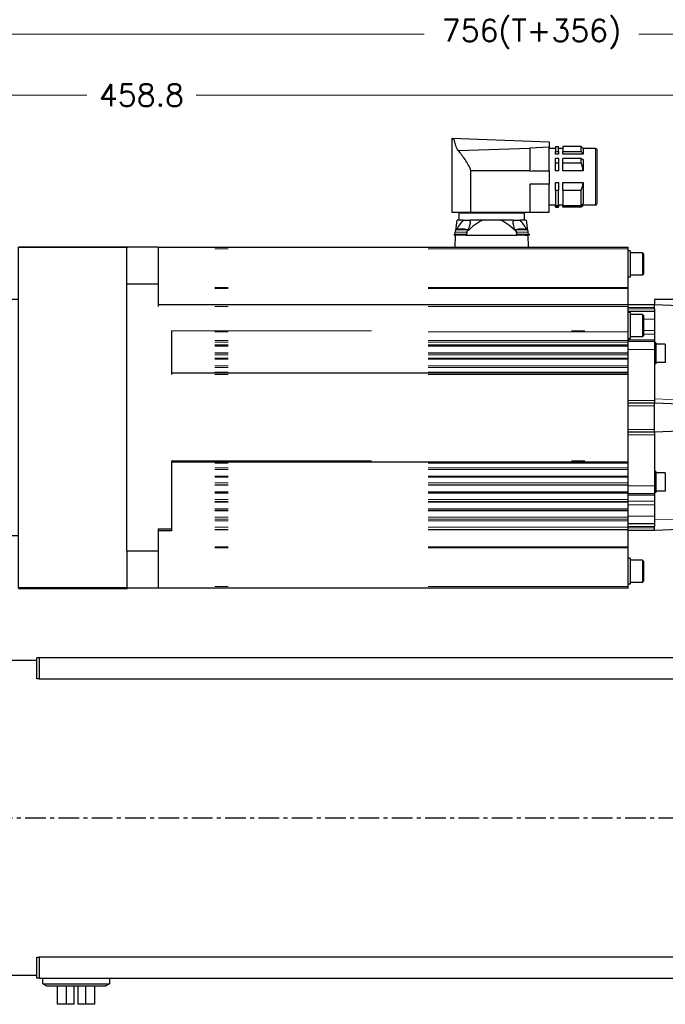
# Model space of a CAD drawing. Extents: x 12273 to 13958, y 12656 to 13854.
# Tile 3 of 21: x 12510 to 12756, y 13094 to 13469. Entities that reach past the tile are written whole.
import ezdxf

# ---------------------------------------------------------------- set-up
doc = ezdxf.new("R2010")
doc.units = 0
doc.header["$LTSCALE"] = 25.4
doc.linetypes.add('CENTER', pattern=[2, 1.25, -0.25, 0.25, -0.25])
doc.linetypes.add('DASHEDBIDOT', pattern=[12.4, 3, -3, 0.2, -3, 0.2, -3])
doc.layers.get('0').update_dxf_attribs({"linetype": 'CONTINUOUS'})
doc.layers.get('Defpoints').update_dxf_attribs({"linetype": 'CONTINUOUS'})
for name, color, linetype, lineweight in [('AM_0', 7, 'CONTINUOUS', 50), ('AM_5_Dimension', 6, 'CONTINUOUS', 13), ('ATA-DIM', 252, 'CONTINUOUS', 25), ('Layer0000', 7, 'CONTINUOUS', 25), ('외형선(ISO)', 7, 'CONTINUOUS', 35)]:
    doc.layers.add(name, color=color, linetype=linetype, lineweight=lineweight)
doc.layers.add('ATA-CENTER', color=133, linetype='CENTER')
doc.styles.get("Standard").update_dxf_attribs({"font": 'simplex.shx'})
doc.dimstyles.new('ata_A1', dxfattribs={"dimtxt": 4.2, "dimasz": 4.2, "dimexe": 2, "dimexo": 2, "dimgap": 2, "dimtad": 0, "dimtih": 1, "dimtoh": 1, "dimdec": 6, "dimdsep": 46, "dimtxsty": 'Standard', "dimcen": 0, "dimclrd": 252, "dimclre": 252, "dimclrt": 4, "dimadec": 6, "dimazin": 2, "dimtfac": 1, "dimtdec": 6, "dimtofl": 0, "dimtmove": 0, "dimatfit": 3, "dimfxl": 0, "dimtolj": 1, "dimtzin": 0, "dimlwd": 0, "dimlwe": 0, "dimarcsym": 0})

# ---------------------------------------------------------------- blocks, each defined once
blk = doc.blocks.new('*D15448')
at = {"layer": 'ATA-DIM', "color": 252, "lineweight": 0}
for p, q in [((12326.58, 13391.84), (12326.58, 13444.25)), ((12785.38, 13358.05), (12785.38, 13444.25)), ((12334.98, 13440.25), (12535.18, 13440.25)), ((12776.98, 13440.25), (12576.78, 13440.25))]:
    blk.add_line(p, q, dxfattribs=at)
at = {"layer": 'ATA-DIM', "color": 252}
for points in [[(12334.98, 13441.65), (12334.98, 13438.85), (12326.58, 13440.25)], [(12776.98, 13438.85), (12776.98, 13441.65), (12785.38, 13440.25)]]:
    blk.add_solid(points, dxfattribs=at)
at = {"layer": 'Defpoints', "color": 0}
for p in [(12785.38, 13440.25), (12326.58, 13387.84), (12785.38, 13354.05)]:
    blk.add_point(p, dxfattribs=at)
at = {"layer": 'ATA-DIM', "color": 4, "insert": (12555.98, 13440.25), "char_height": 8.4, "attachment_point": 5}
blk.add_mtext('\\A1;458.8', dxfattribs=at)
blk = doc.blocks.new('DEH')
at = {"color": 0, "ltscale": 5}
blk.add_line((12758.38, -3927.55), (12758.38, -3797.55), dxfattribs=at)
for p, q in [((12667.78, -3920.05), (12667.78, -3805.05)), ((12728.58, -3805.05), (12744.88, -3805.05)), ((12744.88, -3817.55), (12744.88, -3805.05)), ((12744.88, -3907.55), (12744.88, -3920.05)), ((12728.58, -3920.05), (12744.88, -3920.05))]:
    blk.add_line(p, q)
at = {"color": 7}
for p, q in [((12728.58, -3920.05), (12728.58, -3805.05)), ((12728.58, -3919.55), (12728.58, -3805.55))]:
    blk.add_line(p, q, dxfattribs=at)
at = {"ltscale": 5}
for p, q in [((12758.38, -3817.55), (12744.88, -3817.55)), ((12758.38, -3907.55), (12744.88, -3907.55))]:
    blk.add_line(p, q, dxfattribs=at)
at = {"layer": 'AM_0'}
blk.add_line((12758.38, -3927.55), (12799.88, -3927.55), dxfattribs=at)
at = {"layer": 'AM_5_Dimension', "color": 0}
for p, q in [((12672.58, -3919.55), (12672.58, -3805.55)), ((12728.58, -3805.05), (12728.58, -3920.05))]:
    blk.add_line(p, q, dxfattribs=at)
at = {"layer": 'Layer0000', "color": 7, "linetype": 'Continuous', "lineweight": 25}
for p, q in [((12799.58, -3811.74), (12799.58, -3797.55)), ((12799.58, -3913.35), (12799.58, -3811.74)), ((12799.58, -3913.35), (12799.58, -3927.55))]:
    blk.add_line(p, q, dxfattribs=at)
at = {"layer": '외형선(ISO)'}
for p, q in [((12799.88, -3797.55), (12758.38, -3797.55)), ((12672.08, -3805.05), (12667.78, -3805.05)), ((12672.58, -3805.55), (12672.08, -3805.05)), ((12673.08, -3805.05), (12672.58, -3805.55)), ((12673.08, -3805.05), (12728.08, -3805.05)), ((12728.58, -3805.55), (12728.08, -3805.05)), ((12728.58, -3805.55), (12729.08, -3805.05)), ((12672.58, -3919.55), (12672.08, -3920.05)), ((12672.58, -3919.55), (12673.08, -3920.05)), ((12728.58, -3919.55), (12728.08, -3920.05)), ((12667.78, -3920.05), (12672.08, -3920.05)), ((12673.08, -3920.05), (12728.08, -3920.05))]:
    blk.add_line(p, q, dxfattribs=at)
blk = doc.blocks.new('*D15447')
at = {"layer": 'ATA-DIM', "color": 252, "lineweight": 0}
for p, q in [((12326.58, 13391.84), (12326.58, 13467.45)), ((13082.58, 13240.35), (13082.58, 13467.45)), ((12334.98, 13463.45), (12663.66, 13463.45)), ((13074.18, 13463.45), (12745.49, 13463.45))]:
    blk.add_line(p, q, dxfattribs=at)
at = {"layer": 'ATA-DIM', "color": 252}
for points in [[(12334.98, 13464.85), (12334.98, 13462.05), (12326.58, 13463.45)], [(13074.18, 13462.05), (13074.18, 13464.85), (13082.58, 13463.45)]]:
    blk.add_solid(points, dxfattribs=at)
at = {"layer": 'Defpoints', "color": 0}
for p in [(13082.58, 13463.45), (12326.58, 13387.84), (13082.58, 13236.35)]:
    blk.add_point(p, dxfattribs=at)
at = {"layer": 'ATA-DIM', "color": 4, "insert": (12704.58, 13463.45), "char_height": 8.4, "attachment_point": 5}
blk.add_mtext('\\A1;756(T+356)', dxfattribs=at)

msp = doc.modelspace()

# ---------------------------------------------------------------- linework, layer by layer
at = {"layer": 'ATA-CENTER', "ltscale": 0.25}
msp.add_line((12321.1265527, 13164.9278066), (13529.1119537, 13164.9278066), dxfattribs=at)
at = {"layer": 'Layer0000', "color": 7, "linetype": 'Continuous', "lineweight": 25}
for p, q in [((12674.1748599, 13423.844455), (12674.1748599, 13395.594455)), ((12674.1751099, 13423.844455), (12711.2448599, 13422.426088)), ((12711.2448599, 13422.426088), (12711.2448599, 13422.0350237)), ((12711.2448599, 13422.0334175), (12711.2448599, 13421.7586591)), ((12711.2448599, 13421.7586591), (12711.2448599, 13420.332548)), ((12676.6828083, 13419.1047469), (12703.8753599, 13420.0707499)), ((12711.2448599, 13420.332548), (12703.8753599, 13420.0707499)), ((12703.8753599, 13420.0707499), (12703.8753599, 13411.4061927)), ((12711.2448599, 13411.3971502), (12711.2448599, 13420.331051)), ((12713.6448599, 13419.944455), (12711.2448599, 13419.944455)), ((12713.6448599, 13420.694455), (12714.8948599, 13420.694455)), ((12713.6448599, 13420.694455), (12713.6448599, 13418.7496634)), ((12713.6448599, 13417.7694188), (12713.6448599, 13418.7496634)), ((12713.6448599, 13418.7496634), (12714.8948599, 13418.7496634)), ((12714.8948599, 13418.7496634), (12714.8948599, 13420.694455)), ((12716.4948599, 13419.944455), (12714.8948599, 13419.944455)), ((12714.8948599, 13418.7496634), (12714.8948599, 13417.7694188)), ((12723.4948599, 13420.694455), (12716.4948599, 13420.694455)), ((12716.4948599, 13420.694455), (12716.4948599, 13418.7496634)), ((12716.4948599, 13417.7694188), (12716.4948599, 13418.7496634)), ((12716.4948599, 13418.7496634), (12723.4948599, 13418.7496634)), ((12723.4948599, 13418.7496634), (12723.4948599, 13420.694455)), ((12723.4948617, 13420.6944532), (12724.2448599, 13419.944455)), ((12728.9448599, 13419.944455), (12724.2448599, 13419.944455)), ((12724.2448599, 13419.944455), (12724.2448599, 13417.7694188)), ((12729.4448599, 13419.444455), (12729.4448599, 13409.144455)), ((12714.8948599, 13417.7694188), (12713.6448599, 13417.7694188)), ((12714.8948599, 13416.1313476), (12713.6448599, 13416.1313476)), ((12713.6448599, 13414.3575867), (12713.6448599, 13416.1313476)), ((12714.8948599, 13414.3575867), (12713.6448599, 13414.3575867)), ((12713.6448599, 13411.3719206), (12713.6448599, 13414.3575867)), ((12714.8948599, 13416.1313476), (12714.8948599, 13414.3575867)), ((12714.8948599, 13414.3575867), (12714.8948599, 13411.3719206)), ((12724.2448599, 13417.7694188), (12716.4948599, 13417.7694188)), ((12723.4948599, 13416.1313476), (12716.4948599, 13416.1313476)), ((12716.4948599, 13414.3575867), (12716.4948599, 13416.1313476)), ((12723.4948599, 13414.3575867), (12716.4948599, 13414.3575867)), ((12716.4948599, 13411.3719206), (12716.4948599, 13414.3575867)), ((12723.4948599, 13416.1313476), (12724.2448599, 13415.6486509)), ((12723.4948599, 13414.3575867), (12723.4948599, 13416.1313476)), ((12724.2448599, 13415.6486509), (12724.2448599, 13411.3719206)), ((12703.8753599, 13411.4061927), (12681.4978476, 13411.4061927)), ((12681.4978476, 13395.594455), (12681.4978476, 13411.4061927)), ((12703.8753599, 13411.4061927), (12703.8753599, 13411.3079072)), ((12711.2448599, 13411.3971502), (12711.2448599, 13406.2836262)), ((12714.8948599, 13411.3719206), (12713.6448599, 13411.3719206)), ((12724.2448599, 13411.3719206), (12716.4948599, 13411.3719206)), ((12713.6448599, 13403.9313232), (12713.6448599, 13406.9169893)), ((12713.6448599, 13406.9169893), (12714.8948599, 13406.9169893)), ((12714.8948599, 13406.9169893), (12714.8948599, 13403.9313232)), ((12716.4948599, 13403.9313232), (12716.4948599, 13406.9169893)), ((12716.4948599, 13406.9169893), (12724.2448599, 13406.9169893)), ((12724.2448599, 13406.9169893), (12724.2448599, 13398.8785892)), ((12729.4448599, 13409.144455), (12729.4448599, 13398.844455)), ((12703.8753599, 13406.3370629), (12703.8753599, 13395.594455)), ((12711.2448599, 13395.5946022), (12711.2448599, 13406.2836215)), ((12713.6448599, 13403.9313232), (12713.6448599, 13398.1128386)), ((12714.8948599, 13403.9313232), (12713.6448599, 13403.9313232)), ((12714.8948599, 13398.1128386), (12714.8948599, 13403.9313232)), ((12716.4948599, 13403.9313232), (12716.4948599, 13398.1128386)), ((12723.4948599, 13403.9313232), (12716.4948599, 13403.9313232)), ((12723.4948599, 13398.1128386), (12723.4948599, 13403.9313232)), ((12674.1748599, 13395.594455), (12681.4978476, 13395.594455)), ((12677.3253599, 13395.594455), (12677.3253599, 13395.244455)), ((12681.4978476, 13395.594455), (12703.8753599, 13395.594455)), ((12701.4253599, 13395.594455), (12701.4253599, 13395.244455)), ((12703.8753599, 13395.594455), (12711.2448599, 13395.594455)), ((12713.6448599, 13398.344455), (12711.2448599, 13398.344455)), ((12713.6448599, 13397.5992898), (12713.6448599, 13398.1128386)), ((12713.6448599, 13398.1128386), (12714.8948599, 13398.1128386)), ((12713.6448599, 13397.5992898), (12713.6448599, 13397.594455)), ((12714.8948599, 13397.5992898), (12713.6448599, 13397.5992898)), ((12713.6448599, 13397.594455), (12714.8948599, 13397.594455)), ((12716.4948599, 13398.344455), (12714.8948599, 13398.344455)), ((12714.8948599, 13398.1128386), (12714.8948599, 13397.5992898)), ((12714.8948599, 13397.594455), (12714.8948599, 13397.5992898)), ((12716.4948599, 13397.5992898), (12716.4948599, 13398.1128386)), ((12716.4948599, 13398.1128386), (12723.4948599, 13398.1128386)), ((12716.4948599, 13397.5992898), (12716.4948599, 13397.594455)), ((12723.4948599, 13397.5992898), (12716.4948599, 13397.5992898)), ((12723.4948599, 13397.594455), (12716.4948599, 13397.594455)), ((12723.4948599, 13397.5992898), (12724.2448599, 13398.3518649)), ((12723.4948599, 13397.594455), (12723.4948599, 13397.5992898)), ((12723.49486, 13397.594455), (12724.2448599, 13398.344455)), ((12723.7292391, 13398.3518649), (12724.2448599, 13398.3518649)), ((12724.2448599, 13398.3518649), (12724.2448599, 13398.344455)), ((12728.9448599, 13398.344455), (12724.2448599, 13398.344455)), ((12675.7045994, 13388.6825665), (12676.1787797, 13392.544455)), ((12678.4966871, 13392.544455), (12676.1787797, 13392.544455)), ((12676.9224886, 13395.244455), (12676.8753599, 13392.544455)), ((12701.8282312, 13395.244455), (12676.9224886, 13395.244455)), ((12678.4966871, 13392.544455), (12681.1961153, 13392.544455)), ((12685.9855375, 13392.544455), (12681.1961153, 13392.544455)), ((12692.7651823, 13392.544455), (12685.9855375, 13392.544455)), ((12697.5546045, 13392.544455), (12692.7651823, 13392.544455)), ((12697.5546045, 13392.544455), (12700.2540328, 13392.544455)), ((12702.5719401, 13392.544455), (12700.2540328, 13392.544455)), ((12701.8753599, 13392.544455), (12701.8282312, 13395.2444551)), ((12702.5719401, 13392.544455), (12703.0461204, 13388.6825665)), ((12675.35036, 13387.2244554), (12675.4244846, 13388.0717043)), ((12703.4003599, 13387.2244554), (12703.3262352, 13388.0717043)), ((12675.1003599, 13387.224455), (12675.1003599, 13386.844455)), ((12675.1003599, 13387.224455), (12678.1003599, 13387.224455)), ((12675.4789077, 13386.844455), (12675.1003599, 13386.844455)), ((12675.4789077, 13386.844455), (12675.4003599, 13382.344455)), ((12676.5975506, 13386.844455), (12675.4789077, 13386.844455)), ((12678.1003599, 13386.844455), (12676.5975506, 13386.844455)), ((12678.1003599, 13387.224455), (12679.9016955, 13387.224455)), ((12679.6031693, 13386.844455), (12678.1003599, 13386.844455)), ((12679.6031693, 13386.844455), (12679.8337657, 13386.844455)), ((12679.8337657, 13386.844455), (12698.9169542, 13386.844455)), ((12698.8490244, 13387.224455), (12700.6503599, 13387.224455)), ((12699.1475506, 13386.844455), (12698.9169542, 13386.844455)), ((12700.6503599, 13386.844455), (12699.1475506, 13386.844455)), ((12700.6503599, 13387.224455), (12703.6503599, 13387.224455)), ((12702.1531693, 13386.844455), (12700.6503599, 13386.844455)), ((12702.1531693, 13386.844455), (12703.2718121, 13386.844455)), ((12703.6503599, 13386.844455), (12703.2718121, 13386.844455)), ((12703.3503599, 13382.344455), (12703.2718121, 13386.844455)), ((12703.6503599, 13387.224455), (12703.6503599, 13386.844455)), ((12562.3753599, 13382.344455), (12550.3753599, 13382.344455)), ((12562.3753599, 13382.344455), (12562.3753599, 13368.1504586)), ((12562.3753599, 13382.344455), (12741.3753599, 13382.344455)), ((12741.3753599, 13381.644455), (12741.3753599, 13382.344455)), ((12741.3753599, 13366.9806313), (12741.3753599, 13381.644455)), ((12742.1753599, 13380.844455), (12741.3753599, 13380.844455)), ((12742.1753599, 13380.844455), (12742.1753599, 13375.844455)), ((12746.7753599, 13380.094455), (12742.1753599, 13380.094455)), ((12746.7753599, 13380.094455), (12747.1753699, 13379.694445)), ((12746.7753599, 13380.094455), (12746.7753599, 13375.844455)), ((12747.1753599, 13379.694455), (12747.1753599, 13375.844455)), ((12742.1753599, 13375.844455), (12742.1753599, 13370.844455)), ((12746.7753599, 13375.844455), (12746.7753599, 13371.594455)), ((12747.1753599, 13375.844455), (12747.1753599, 13371.994455)), ((12742.1753599, 13370.844455), (12741.3753599, 13370.844455)), ((12746.7753599, 13371.594455), (12742.1753599, 13371.594455)), ((12746.7753599, 13371.594455), (12747.1753699, 13371.994465)), ((12562.3753599, 13368.1504586), (12550.3753599, 13368.1504586)), ((12562.3753599, 13368.1504586), (12562.3753599, 13359.644455)), ((12741.3753599, 13366.6045997), (12741.3753599, 13366.9806313)), ((12741.3753599, 13360.5149095), (12741.3753599, 13366.6045997)), ((12781.8753599, 13362.344455), (12751.3753599, 13362.344455)), ((12751.3753599, 13362.344455), (12751.3753599, 13361.844455)), ((12751.3753599, 13361.844455), (12751.3753599, 13360.344455)), ((12741.3753599, 13360.344455), (12562.3753599, 13360.344455)), ((12741.3753599, 13360.344455), (12741.3753599, 13360.5149095)), ((12751.3753599, 13360.344455), (12741.3753599, 13360.344455)), ((12741.3753599, 13359.644455), (12741.3753599, 13360.344455)), ((12741.3753599, 13350.4331301), (12741.3753599, 13359.644455)), ((12751.3753599, 13357.844455), (12741.3753599, 13357.844455)), ((12777.8753599, 13359.194455), (12751.3753599, 13360.344455)), ((12751.3753599, 13359.3432878), (12751.3753599, 13360.344455)), ((12751.3753599, 13358.844455), (12751.3753599, 13359.3432878)), ((12751.3753599, 13358.844455), (12751.3753599, 13357.844455)), ((12751.3753599, 13357.844455), (12751.3753599, 13354.844455)), ((12742.1753599, 13357.344455), (12741.3753599, 13357.344455)), ((12742.1753599, 13357.344455), (12742.1753599, 13352.344455)), ((12746.7753599, 13356.594455), (12742.1753599, 13356.594455)), ((12746.7753599, 13356.594455), (12747.1753699, 13356.194445)), ((12746.7753599, 13356.594455), (12746.7753599, 13352.344455)), ((12747.1753599, 13356.194455), (12747.1753599, 13352.344455)), ((12751.3753599, 13354.844455), (12751.3753599, 13350.5958821)), ((12567.3753599, 13350.4331301), (12567.3753599, 13343.344455)), ((12741.3753599, 13350.0001174), (12741.3753599, 13350.4331301)), ((12742.1753599, 13352.344455), (12742.1753599, 13347.344455)), ((12746.7753599, 13352.344455), (12746.7753599, 13348.094455)), ((12747.1753599, 13352.344455), (12747.1753599, 13348.494455)), ((12751.3753599, 13350.5958821), (12751.3753599, 13349.1816685)), ((12741.3753599, 13346.7185769), (12741.3753599, 13350.0001174)), ((12742.1753599, 13347.344455), (12741.3753599, 13347.344455)), ((12741.3753599, 13346.0663134), (12741.3753599, 13346.7185769)), ((12746.7753599, 13348.094455), (12742.1753599, 13348.094455)), ((12746.7753599, 13348.094455), (12747.1753699, 13348.494465)), ((12751.3753599, 13349.1816685), (12751.3753599, 13346.9302414)), ((12751.3753599, 13346.9302414), (12751.3753599, 13346.344455)), ((12567.3753599, 13343.344455), (12567.3753599, 13338.344455)), ((12751.3753599, 13346.344455), (12741.3753599, 13346.344455)), ((12741.3753599, 13345.1291963), (12741.3753599, 13346.0663134)), ((12741.3753599, 13344.8422262), (12741.3753599, 13345.1291963)), ((12741.3753599, 13344.5921235), (12741.3753599, 13344.8422262)), ((12741.3753599, 13342.0967865), (12741.3753599, 13344.5921235)), ((12751.3753599, 13346.344455), (12751.3753599, 13343.344455)), ((12751.8753599, 13345.844455), (12751.3753599, 13345.844455)), ((12751.3753599, 13343.344455), (12751.3753599, 13323.844455)), ((12751.8753599, 13345.844455), (12751.8753599, 13341.844455)), ((12755.5253599, 13345.344455), (12751.8753599, 13345.344455)), ((12755.5253599, 13345.3444512), (12755.5253599, 13341.844455)), ((12741.3753599, 13341.9489928), (12741.3753599, 13342.0967865)), ((12741.3753599, 13341.2673082), (12741.3753599, 13341.9489928)), ((12741.3753599, 13340.0368848), (12741.3753599, 13341.2673082)), ((12741.3753599, 13339.711042), (12741.3753599, 13340.0368848)), ((12741.3753599, 13339.5921235), (12741.3753599, 13339.711042)), ((12741.3753599, 13337.0967865), (12741.3753599, 13339.5921235)), ((12751.8753599, 13341.844455), (12751.8753599, 13337.844455)), ((12755.5253599, 13341.844455), (12755.5253599, 13338.3444588)), ((12567.3753599, 13338.344455), (12567.3753599, 13333.844455)), ((12741.3753599, 13337.053104), (12741.3753599, 13337.0967865)), ((12741.3753599, 13336.4085094), (12741.3753599, 13337.053104)), ((12741.3753599, 13334.7118792), (12741.3753599, 13336.4085094)), ((12751.8753599, 13337.844455), (12751.3753599, 13337.844455)), ((12755.5253599, 13338.344455), (12751.8753599, 13338.344455)), ((12741.3753599, 13334.344455), (12567.3753599, 13334.344455)), ((12741.3753599, 13334.344455), (12741.3753599, 13334.7118792)), ((12741.3753599, 13333.844455), (12741.3753599, 13334.344455)), ((12741.3753599, 13300.844455), (12741.3753599, 13333.844455)), ((12751.3753599, 13322.844455), (12741.3753599, 13322.844455)), ((12751.3753599, 13323.844455), (12751.3753599, 13322.844455)), ((12777.8753599, 13321.744455), (12751.3753599, 13322.844455)), ((12751.3753599, 13322.5370044), (12751.3753599, 13322.844455)), ((12751.3753599, 13321.844455), (12751.3753599, 13322.5369931)), ((12751.3753599, 13312.844455), (12751.3753599, 13321.844455)), ((12777.8753599, 13312.944455), (12751.3753599, 13311.844455)), ((12751.3753599, 13311.8444551), (12751.3753599, 13312.844455)), ((12751.3753927, 13311.8444563), (12741.3753599, 13311.844455)), ((12751.3753599, 13311.844455), (12751.3753599, 13310.844455)), ((12751.3753599, 13310.844455), (12751.3753599, 13291.344455)), ((12567.3753599, 13300.844455), (12567.3753599, 13296.344455)), ((12741.3753599, 13300.344455), (12567.3753599, 13300.344455)), ((12741.3753599, 13300.344455), (12741.3753599, 13300.844455)), ((12741.3753599, 13299.9770307), (12741.3753599, 13300.344455)), ((12741.3753599, 13298.2804005), (12741.3753599, 13299.9770307)), ((12741.3753599, 13297.635806), (12741.3753599, 13298.2804005)), ((12567.3753599, 13296.344455), (12567.3753599, 13290.344455)), ((12741.3753599, 13297.5921235), (12741.3753599, 13297.635806)), ((12741.3753599, 13295.0967865), (12741.3753599, 13297.5921235)), ((12741.3753599, 13294.9778679), (12741.3753599, 13295.0967865)), ((12741.3753599, 13294.6520252), (12741.3753599, 13294.9778679)), ((12741.3753599, 13292.4529678), (12741.3753599, 13294.6520252)), ((12751.8753599, 13296.844455), (12751.3753599, 13296.844455)), ((12751.8753599, 13296.844455), (12751.8753599, 13292.844455)), ((12755.5253599, 13296.344455), (12751.8753599, 13296.344455)), ((12755.5253599, 13296.3444512), (12755.5253599, 13292.844455)), ((12567.3753599, 13290.344455), (12567.3753599, 13283.844455)), ((12741.3753599, 13291.7638891), (12741.3753599, 13292.4529678)), ((12741.3753599, 13291.5921235), (12741.3753599, 13291.7638891)), ((12741.3753599, 13289.0967865), (12741.3753599, 13291.5921235)), ((12751.3753599, 13291.344455), (12751.3753599, 13288.344455)), ((12751.8753599, 13292.844455), (12751.8753599, 13288.844455)), ((12755.5253599, 13292.844455), (12755.5253599, 13289.3444588)), ((12741.3753599, 13288.8165012), (12741.3753599, 13289.0967865)), ((12741.3753599, 13288.5373354), (12741.3753599, 13288.8165012)), ((12741.3753599, 13286.1840361), (12741.3753599, 13288.5373354)), ((12751.3753599, 13288.344455), (12741.3753599, 13288.344455)), ((12751.8753599, 13288.844455), (12751.3753599, 13288.844455)), ((12751.3753599, 13288.344455), (12751.3753599, 13287.7586685)), ((12751.3753599, 13287.7586685), (12751.3753599, 13285.5072414)), ((12755.5253599, 13289.344455), (12751.8753599, 13289.344455)), ((12567.3753599, 13283.844455), (12567.3753599, 13276.844455)), ((12741.3753599, 13285.4471029), (12741.3753599, 13286.1840361)), ((12741.3753599, 13285.0921235), (12741.3753599, 13285.4471029)), ((12741.3753599, 13282.5967865), (12741.3753599, 13285.0921235)), ((12751.3753599, 13285.5072414), (12751.3753599, 13284.0930279)), ((12751.3753599, 13284.0930279), (12751.3753599, 13279.844455)), ((12741.3753599, 13282.0840112), (12741.3753599, 13282.5967865)), ((12741.3753599, 13281.8558492), (12741.3753599, 13282.0840112)), ((12741.3753599, 13279.4914142), (12741.3753599, 13281.8558492)), ((12741.3753599, 13278.7033922), (12741.3753599, 13279.4914142)), ((12751.3753599, 13279.844455), (12751.3753599, 13276.844455)), ((12567.3753599, 13276.844455), (12567.3753599, 13275.044455)), ((12741.3753599, 13278.0921235), (12741.3753599, 13278.7033922)), ((12741.3753599, 13275.5967865), (12741.3753599, 13278.0921235)), ((12751.3753599, 13276.844455), (12741.3753599, 13276.844455)), ((12741.3753599, 13274.7485462), (12741.3753599, 13275.5967865)), ((12751.3753599, 13276.844455), (12751.3753599, 13275.844455)), ((12751.3753599, 13275.344455), (12751.3753599, 13275.844455)), ((12777.8753599, 13275.494455), (12751.3753599, 13274.344455)), ((12751.3753599, 13274.6230845), (12751.3753599, 13275.344455)), ((12562.3753599, 13275.044455), (12562.3753599, 13266.5384514)), ((12567.3753599, 13274.344455), (12562.3753599, 13274.344455)), ((12567.3753599, 13275.044455), (12567.3753599, 13274.344455)), ((12567.3753599, 13274.344455), (12567.3753599, 13274.1740004)), ((12741.3753599, 13274.5759559), (12741.3753599, 13274.7485462)), ((12741.3753599, 13268.0843103), (12741.3753599, 13274.5759559)), ((12751.3753599, 13274.344455), (12741.3753599, 13274.344455)), ((12751.3753599, 13274.344455), (12751.3753599, 13274.6230737)), ((12741.3753599, 13267.7082787), (12741.3753599, 13268.0843103)), ((12562.3753599, 13266.5384514), (12550.3753599, 13266.5384514)), ((12562.3753599, 13266.5384514), (12562.3753599, 13252.344455)), ((12741.3753599, 13253.044455), (12741.3753599, 13267.7082787)), ((12742.1753599, 13263.844455), (12741.3753599, 13263.844455)), ((12742.1753599, 13263.844455), (12742.1753599, 13258.844455)), ((12746.7753599, 13263.094455), (12742.1753599, 13263.094455)), ((12746.7753599, 13263.094455), (12747.1753699, 13262.694445)), ((12746.7753599, 13263.094455), (12746.7753599, 13258.844455)), ((12747.1753599, 13262.694455), (12747.1753599, 13258.844455)), ((12742.1753599, 13258.844455), (12742.1753599, 13253.844455)), ((12746.7753599, 13258.844455), (12746.7753599, 13254.594455)), ((12747.1753599, 13258.844455), (12747.1753599, 13254.994455)), ((12742.1753599, 13253.844455), (12741.3753599, 13253.844455)), ((12741.3753599, 13252.344455), (12741.3753599, 13253.044455)), ((12746.7753599, 13254.594455), (12742.1753599, 13254.594455)), ((12746.7753599, 13254.594455), (12747.1753699, 13254.994465)), ((12562.3753599, 13252.344455), (12550.3753599, 13252.344455)), ((12741.3753599, 13252.344455), (12562.3753599, 13252.344455)), ((12516.0753599, 13224.844455), (12497.5753599, 13224.844455)), ((12517.0753599, 13225.844455), (12516.0753599, 13225.844455)), ((12516.0753599, 13217.9104516), (12516.0753599, 13225.844455)), ((12517.0753599, 13225.844455), (12517.0753599, 13217.844455)), ((12985.0753599, 13225.844455), (12517.0753599, 13225.844455)), ((12516.0753599, 13217.844455), (12516.0753599, 13217.9104516)), ((12516.2000821, 13217.844455), (12516.0753599, 13217.844455)), ((12517.0753599, 13217.844455), (12516.2000821, 13217.844455)), ((12517.0753599, 13217.844455), (12985.0753599, 13217.844455)), ((12516.0753599, 13111.844455), (12516.2000821, 13111.844455)), ((12516.0753599, 13111.7784583), (12516.0753599, 13111.844455)), ((12516.0753599, 13103.844455), (12516.0753599, 13111.7784583)), ((12516.2000821, 13111.844455), (12517.0753599, 13111.844455)), ((12517.0753599, 13111.844455), (12517.0753599, 13103.844455)), ((12985.0753599, 13111.844455), (12517.0753599, 13111.844455)), ((12516.0753599, 13104.844455), (12497.5753599, 13104.844455)), ((12517.0753599, 13103.844455), (12516.0753599, 13103.844455)), ((12517.0753599, 13103.844455), (12985.0753599, 13103.844455)), ((12518.3753599, 13101.6382025), (12518.3753599, 13103.844455)), ((12543.7753599, 13103.844455), (12543.7753599, 13101.6382025)), ((12518.3753599, 13101.6382025), (12519.7501709, 13100.844455)), ((12518.3753599, 13101.6382025), (12543.7753599, 13101.6382025)), ((12519.7501709, 13100.844455), (12542.372258, 13100.844455)), ((12524.0316866, 13093.844455), (12524.0316866, 13100.844455)), ((12527.3225832, 13100.844455), (12527.3225832, 13093.844455)), ((12530.2753599, 13100.844455), (12530.2753599, 13093.844455)), ((12531.8753599, 13093.844455), (12531.8753599, 13100.844455)), ((12534.8281367, 13093.844455), (12534.8281367, 13100.844455)), ((12538.1190332, 13100.844455), (12538.1190332, 13093.844455)), ((12542.372258, 13100.844455), (12542.4005489, 13100.844455)), ((12543.775359, 13101.638202), (12542.4005477, 13100.8444543)), ((12527.3225832, 13093.844455), (12524.0316866, 13093.844455)), ((12530.2753599, 13093.844455), (12527.3225832, 13093.844455)), ((12534.8281367, 13093.844455), (12531.8753599, 13093.844455)), ((12538.1190332, 13093.844455), (12534.8281367, 13093.844455))]:
    msp.add_line(p, q, dxfattribs=at)
at = {"layer": 'Layer0000', "color": 251, "linetype": 'DASHEDBIDOT', "lineweight": 18}
for p, q in [((12728.9448599, 13419.944455), (12728.9448599, 13409.144455)), ((12728.9448599, 13409.144455), (12728.9448599, 13398.344455)), ((12675.4244846, 13388.0717039), (12678.1003599, 13388.0717039)), ((12676.1407325, 13388.9445636), (12678.1003599, 13388.9445636)), ((12678.1003599, 13388.9445636), (12680.0599873, 13388.9445636)), ((12678.1003599, 13388.0717039), (12680.0405901, 13388.0717039)), ((12698.6907325, 13388.9445636), (12700.6503599, 13388.9445636)), ((12698.7101297, 13388.0717039), (12700.6503599, 13388.0717039)), ((12700.6503599, 13388.9445636), (12702.6099873, 13388.9445636)), ((12700.6503599, 13388.0717039), (12703.3262352, 13388.0717039)), ((12741.3753599, 13381.644455), (12562.3753599, 13381.644455)), ((12741.3753599, 13366.9806313), (12562.3753599, 13366.9806313)), ((12741.3753599, 13366.6045997), (12562.3753599, 13366.6045997)), ((12741.3753599, 13360.5149095), (12562.3753599, 13360.5149095)), ((12741.3753599, 13359.644455), (12562.3753599, 13359.644455)), ((12751.3753927, 13359.3432878), (12741.3753599, 13359.344455)), ((12751.3753599, 13358.844455), (12741.3753599, 13358.844455)), ((12751.3753599, 13354.844455), (12747.1753599, 13354.844455)), ((12567.3753599, 13350.4331301), (12741.3753599, 13350.4331301)), ((12751.3753599, 13350.5958821), (12747.1753599, 13350.5958821)), ((12741.3753599, 13350.0001174), (12567.3753599, 13350.0001174)), ((12741.3753599, 13346.7185769), (12567.3753599, 13346.7185769)), ((12751.3753599, 13346.9302414), (12741.3753599, 13346.9302414)), ((12751.3753599, 13349.1816685), (12747.1753599, 13349.1816685)), ((12741.3753599, 13346.0663134), (12567.3753599, 13346.0663134)), ((12741.3753599, 13345.1291963), (12567.3753599, 13345.1291963)), ((12741.3753599, 13344.8422262), (12567.3753599, 13344.8422262)), ((12741.3753599, 13344.5921235), (12567.3753599, 13344.5921235)), ((12751.3753599, 13343.344455), (12741.3753599, 13343.344455)), ((12741.3753599, 13342.0967865), (12567.3753599, 13342.0967865)), ((12741.3753599, 13341.9489928), (12567.3753599, 13341.9489928)), ((12741.3753599, 13341.2673082), (12567.3753599, 13341.2673082)), ((12741.3753599, 13340.0368848), (12567.3753599, 13340.0368848)), ((12741.3753599, 13339.711042), (12567.3753599, 13339.711042)), ((12741.3753599, 13339.5921235), (12567.3753599, 13339.5921235)), ((12741.3753599, 13337.0967865), (12567.3753599, 13337.0967865)), ((12741.3753599, 13337.053104), (12567.3753599, 13337.053104)), ((12741.3753599, 13336.4085094), (12567.3753599, 13336.4085094)), ((12741.3753599, 13334.7118792), (12567.3753599, 13334.7118792)), ((12741.3753599, 13333.844455), (12567.3753599, 13333.844455)), ((12751.3753599, 13324.483009), (12777.8753599, 13323.4311134)), ((12751.3753599, 13323.844455), (12741.3753599, 13323.844455)), ((12751.3753599, 13321.844455), (12741.3753599, 13321.844455)), ((12751.3753599, 13312.844455), (12741.3753599, 13312.844455)), ((12751.3753599, 13310.844455), (12741.3753599, 13310.844455)), ((12567.3753599, 13300.844455), (12741.3753599, 13300.844455)), ((12741.3753599, 13299.9770307), (12567.3753599, 13299.9770307)), ((12741.3753599, 13298.2804005), (12567.3753599, 13298.2804005)), ((12741.3753599, 13297.635806), (12567.3753599, 13297.635806)), ((12741.3753599, 13297.5921235), (12567.3753599, 13297.5921235)), ((12741.3753599, 13295.0967865), (12567.3753599, 13295.0967865)), ((12741.3753599, 13294.9778679), (12567.3753599, 13294.9778679)), ((12741.3753599, 13294.6520252), (12567.3753599, 13294.6520252)), ((12741.3753599, 13292.4529678), (12567.3753599, 13292.4529678)), ((12741.3753599, 13291.7638891), (12567.3753599, 13291.7638891)), ((12741.3753599, 13291.5921235), (12567.3753599, 13291.5921235)), ((12751.3753599, 13291.344455), (12741.3753599, 13291.344455)), ((12741.3753599, 13289.0967865), (12567.3753599, 13289.0967865)), ((12741.3753599, 13288.8165012), (12567.3753599, 13288.8165012)), ((12741.3753599, 13288.5373354), (12567.3753599, 13288.5373354)), ((12751.3753599, 13287.7586685), (12741.3753599, 13287.7586685)), ((12741.3753599, 13286.1840361), (12567.3753599, 13286.1840361)), ((12741.3753599, 13285.4471029), (12567.3753599, 13285.4471029)), ((12741.3753599, 13285.0921235), (12567.3753599, 13285.0921235)), ((12751.3753599, 13285.5072414), (12741.3753599, 13285.5072414)), ((12751.3753599, 13284.0930279), (12741.3753599, 13284.0930279)), ((12741.3753599, 13282.5967865), (12567.3753599, 13282.5967865)), ((12741.3753599, 13282.0840112), (12567.3753599, 13282.0840112)), ((12741.3753599, 13281.8558492), (12567.3753599, 13281.8558492)), ((12741.3753599, 13279.4914142), (12567.3753599, 13279.4914142)), ((12751.3753599, 13279.844455), (12741.3753599, 13279.844455)), ((12741.3753599, 13278.7033922), (12567.3753599, 13278.7033922)), ((12741.3753599, 13278.0921235), (12567.3753599, 13278.0921235)), ((12741.3753599, 13275.5967865), (12567.3753599, 13275.5967865)), ((12751.3753599, 13275.844455), (12741.3753599, 13275.844455)), ((12751.3753599, 13275.344455), (12741.3753599, 13275.344455)), ((12751.3753599, 13278.4948598), (12777.8753599, 13278.974218)), ((12562.3753599, 13275.044455), (12567.3753599, 13275.044455)), ((12567.3753599, 13274.1740004), (12562.3753599, 13274.1740004)), ((12741.3753599, 13274.7485462), (12567.3753599, 13274.7485462)), ((12741.3753599, 13274.5759559), (12567.3753599, 13274.5759559)), ((12741.3753599, 13268.0843103), (12562.3753599, 13268.0843103)), ((12741.3753599, 13267.7082787), (12562.3753599, 13267.7082787)), ((12741.3753599, 13253.044455), (12562.3753599, 13253.044455))]:
    msp.add_line(p, q, dxfattribs=at)
at = {"layer": 'Layer0000', "color": 7, "linetype": 'Continuous', "lineweight": 25}
for centre, radius, start, end in [((12681.9995936, 13386.2239678), 52.7236001, 36.749490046, 38.090807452), ((12728.9448599, 13419.444455), 0.5, 0.000092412, 90), ((12711.3780664, 13409.7268123), 12.9715364, 7.286129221, 20.915766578), ((12691.0248749, 15043.9152759), 1632.6579419, 270.4509739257, 270.7096094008), ((12711.3531787, 13408.5683495), 12.9970164, 339.097656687, 352.700447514), ((12688.3634838, 10582.0573526), 2824.3223081, 89.5358105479, 89.6853158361), ((12271.8130772, 13841.2542321), 632.7643538, 315.5468269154, 315.6438816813), ((12728.9448599, 13398.844455), 0.5, 270, 359.999907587), ((12690.2952503, 13381.6043549), 16.0901176, 137.162087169, 153.206730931), ((12677.5563723, 13392.0926703), 3.6676748, 0.194655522, 7.075672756), ((12701.1845451, 13392.0943609), 3.6577389, 172.931692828, 179.899514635), ((12688.4681186, 13381.6140913), 16.0742224, 26.783753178, 42.843120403), ((12676.4206793, 13387.9845481), 1, 106.257080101, 174.999947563), ((12678.1003599, 13382.224455), 7, 73.742882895, 106.25711154), ((12635.0378937, 13395.0305052), 45.5376939, 349.643970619, 351.559769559), ((12679.7800405, 13387.9845481), 1, 56.45738696, 73.742919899), ((12698.9706793, 13387.9845481), 1, 106.257080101, 123.555624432), ((12743.7128261, 13395.0305052), 45.5376939, 188.44023044, 190.356029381), ((12700.6503599, 13382.224455), 7, 73.74287523, 106.257134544), ((12702.3300405, 13387.9845481), 1, 5.000052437, 73.742919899)]:
    msp.add_arc(centre, radius, start, end, dxfattribs=at)
for points, knots in [([(12676.6828083, 13419.1047469), (12676.2800955, 13419.6469115), (12675.8210599, 13420.592217), (12675.438329, 13421.8911835), (12675.2939143, 13422.5874936), (12675.2103635, 13422.9853055), (12675.0786433, 13423.2711853), (12674.8970294, 13423.3669802), (12674.4019403, 13423.7098963), (12674.1861869, 13423.8379417), (12674.1753599, 13423.8441868)], [0, 0, 0, 0, 0.002632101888, 0.003948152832, 0.004606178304, 0.00493519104, 0.005264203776, 0.005922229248, 0.00658025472, 0.010528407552, 0.010528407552, 0.010528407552, 0.010528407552]), ([(12681.4978476, 13411.4061927), (12681.2320937, 13412.2234033), (12680.5228078, 13413.7186592), (12678.8077082, 13416.4195262), (12677.4728731, 13418.1283961), (12676.6828083, 13419.1047469)], [0, 0, 0, 0, 0.002592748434, 0.005185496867, 0.010370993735, 0.010370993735, 0.010370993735, 0.010370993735]), ([(12681.224026, 13392.1051308), (12681.2268819, 13391.5920629), (12681.0132265, 13390.3358464), (12680.4809497, 13389.0531113), (12680.0823923, 13388.3465911)], [0.0005907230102, 0.0005907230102, 0.0005907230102, 0.0005907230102, 0.0026156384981, 0.0052312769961, 0.0052312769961, 0.0052312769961, 0.0052312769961]), ([(12698.6683275, 13388.3465911), (12698.2658995, 13389.0599727), (12697.7408913, 13390.3275987), (12697.5247363, 13391.586833), (12697.5268119, 13392.1007758)], [0, 0, 0, 0, 0.0026248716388, 0.0046530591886, 0.0046530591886, 0.0046530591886, 0.0046530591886])]:
    msp.add_open_spline(points, degree=3, knots=knots, dxfattribs=at)
for points in [[(12685.9855375, 13392.544455), (12684.8391096, 13392.0537743), (12682.7939847, 13390.7539866), (12680.9661434, 13389.174909), (12680.0823923, 13388.3465911)], [(12698.6683275, 13388.3465911), (12697.7821319, 13389.1772002), (12695.9373293, 13390.7706863), (12693.8952094, 13392.060794), (12692.7651823, 13392.544455)]]:
    msp.add_open_spline(points, degree=3, dxfattribs=at)

# ---------------------------------------------------------------- block references
msp.add_blockref('DEH', (-249.2, 17179.8932224))

# ---------------------------------------------------------------- dimensions: what is measured, and where the dimension line sits
at = {"layer": 'ATA-DIM'}
dim = msp.add_linear_dim(base=(13082.5753599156, 13463.4465469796), p1=(12326.5753599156, 13387.844454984), p2=(13082.5753599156, 13236.3450123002), text='<>(T+356)', dimstyle='ata_A1', override={"dimscale": 2, "dimtxt": 4.2, "dimtxsty": 'Standard', "dimtfac": 0.571429, "dimtdec": 2, "dimtfill": 0}, dxfattribs=at)
dim.commit()
dim.dimension.update_dxf_attribs({"geometry": '*D15447', "text_midpoint": (12704.5753599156, 13463.4465469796)})
dim = msp.add_linear_dim(base=(12785.3753599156, 13440.2515251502), p1=(12326.5753603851, 13387.844454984), p2=(12785.3753599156, 13354.0508576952), dimstyle='ata_A1', override={"dimscale": 2, "dimtfac": 0.571429, "dimtdec": 2, "dimtfill": 0}, dxfattribs=at)
dim.commit()
dim.dimension.update_dxf_attribs({"geometry": '*D15448', "text_midpoint": (12555.9753601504, 13440.2515251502)})

doc.saveas('drawing.dxf')
